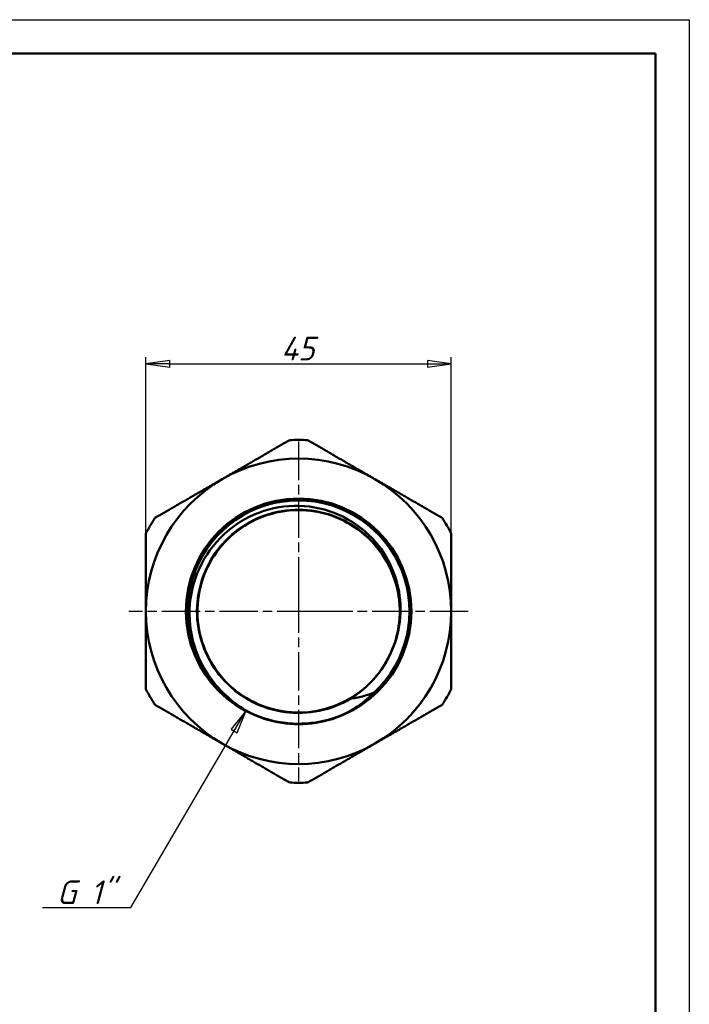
# Model space of a CAD drawing. Header units: millimetres. Extents: x -117 to 514, y -69 to 356.
# Tile 9 of 10: x 111 to 210, y 152 to 297. Entities that reach past the tile are written whole.
import ezdxf

# ---------------------------------------------------------------- set-up
doc = ezdxf.new("R2010")
doc.units = ezdxf.units.MM
doc.linetypes.add('CHAIN', pattern=[0.7087, 0.4724, -0.0591, 0.1181, -0.0591])
for name, color, linetype, lineweight in [('Видимые тонкие (ГОСТ)', 7, 'Continuous', 35), ('Видимый контур (ГОСТ)', 7, 'Continuous', 50), ('Кромка (ГОСТ)', 7, 'Continuous', 50), ('Маркер центра (ГОСТ)', 7, 'Continuous', 25), ('Размер (ГОСТ)', 7, 'Continuous', 25)]:
    doc.layers.add(name, color=color, linetype=linetype, lineweight=lineweight)
doc.styles.add('Обычный текст (ГОСТ)', font='GOST Common Italic.ttf')
doc.dimstyles.new('Обычный (ГОСТ)', dxfattribs={"dimtxt": 3.5, "dimasz": 3.5, "dimexe": 1, "dimexo": 0, "dimgap": 0.5, "dimtad": 1, "dimrnd": 1e-08, "dimtxsty": 'Обычный текст (ГОСТ)', "dimblk": 'Filled-1', "dimcen": 0.09, "dimdle": 15, "dimclrd": 256, "dimclre": 256, "dimclrt": 256, "dimazin": 2, "dimtfac": 0.714286, "dimtdec": 3, "dimtmove": 0, "dimatfit": 3, "dimfxl": 1, "dimtolj": 1, "dimlwd": 25, "dimlwe": 25, "dimarcsym": 0})

# ---------------------------------------------------------------- blocks, each defined once
blk = doc.blocks.new('Рамки ГОСТ_ граница 297x210')
at = {"layer": 'Кромка (ГОСТ)', "lineweight": 25}
for p, q in [((0, 297), (210, 297)), ((210, 297), (210, 0))]:
    blk.add_line(p, q, dxfattribs=at)
at = {"layer": 'Кромка (ГОСТ)'}
for p, q in [((205, 292), (20, 292)), ((205, 5), (205, 292))]:
    blk.add_line(p, q, dxfattribs=at)
blk = doc.blocks.new('Filled-1')
at = {"color": 0}
for p, q in [((0, 0), (-1, 0.143)), ((-1, 0.143), (-1, -0.143)), ((-1, 0), (0, 0)), ((-1, -0.143), (0, 0))]:
    blk.add_line(p, q, dxfattribs=at)
at = {"color": 0, "flags": 128}
blk.add_lwpolyline([(-1, -0.143), (0, 0), (-1, 0.143), (-1, -0.143)], dxfattribs=at)
at = {"color": 0}
blk.add_solid([(-1, -0.143), (0, 0), (-1, 0.143), (-1, -0.143)], dxfattribs=at)
blk = doc.blocks.new('*D10')
at = {"layer": 'Defpoints', "color": 0, "linetype": 'Continuous', "transparency": 16777216}
for p in [(174.91, 246.31), (129.91, 221.31), (174.91, 221.31)]:
    blk.add_point(p, dxfattribs=at)
at = {"layer": 'Размер (ГОСТ)', "linetype": 'Continuous', "lineweight": 25, "transparency": 16777216}
for p, q in [((129.91, 221.31), (129.91, 247.31)), ((174.91, 221.31), (174.91, 247.31)), ((133.41, 246.31), (171.41, 246.31))]:
    blk.add_line(p, q, dxfattribs=at)
at = {"layer": 'Размер (ГОСТ)', "linetype": 'Continuous', "lineweight": 25, "transparency": 16777216, "xscale": 3.5, "yscale": 3.5, "zscale": 3.5, "rotation": 180}
blk.add_blockref('Filled-1', (129.91, 246.31), dxfattribs=at)
at = {"layer": 'Размер (ГОСТ)', "linetype": 'Continuous', "lineweight": 25, "transparency": 16777216, "xscale": 3.5, "yscale": 3.5, "zscale": 3.5}
blk.add_blockref('Filled-1', (174.91, 246.31), dxfattribs=at)
at = {"layer": 'Размер (ГОСТ)', "linetype": 'Continuous', "lineweight": 25, "transparency": 16777216, "insert": (149.82, 250.31), "char_height": 3.5, "attachment_point": 1, "style": 'Обычный текст (ГОСТ)'}
blk.add_mtext('\\A1;45', dxfattribs=at)
blk = doc.blocks.new('*D11')
at = {"layer": 'Defpoints', "color": 0, "linetype": 'Continuous', "transparency": 16777216}
for p in [(152.96, 209.41), (144.67, 195.25)]:
    blk.add_point(p, dxfattribs=at)
at = {"layer": 'Размер (ГОСТ)', "linetype": 'Continuous', "lineweight": 25, "transparency": 16777216}
for p, q in [((127.68, 166.22), (142.9, 192.23)), ((114.66, 166.22), (127.68, 166.22))]:
    blk.add_line(p, q, dxfattribs=at)
blk.add_arc((152.96, 209.41), 16.41, 237.7514, 243.1507, dxfattribs=at)
at = {"layer": 'Размер (ГОСТ)', "linetype": 'Continuous', "lineweight": 25, "transparency": 16777216, "xscale": 3.5, "yscale": 3.5, "zscale": 3.5, "rotation": 59.65928376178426}
blk.add_blockref('Filled-1', (144.67, 195.25), dxfattribs=at)
at = {"layer": 'Размер (ГОСТ)', "linetype": 'Continuous', "lineweight": 25, "transparency": 16777216, "insert": (114.66, 170.22), "char_height": 3.5, "attachment_point": 1, "style": 'Обычный текст (ГОСТ)'}
blk.add_mtext('\\A1; \\fGOST Common|b0|i1;\\H3.5000;G 1"', dxfattribs=at)

msp = doc.modelspace()

# ---------------------------------------------------------------- linework, layer by layer
at = {"layer": 'Видимые тонкие (ГОСТ)'}
for points, knots in [([(160.2, 197.006), (157.294, 195.244), (153.779, 194.509), (150.412, 194.961), (147.044, 195.412), (143.848, 197.046), (141.509, 199.511), (139.171, 201.975), (137.707, 205.253), (137.433, 208.639), (137.159, 212.025), (138.076, 215.495), (139.986, 218.303), (141.897, 221.111), (144.787, 223.238), (148.037, 224.227), (151.286, 225.215), (154.871, 225.058), (158.021, 223.789), (161.171, 222.52), (163.864, 220.149), (165.521, 217.186), (166.703, 215.074), (167.352, 212.672), (167.422, 210.254)], [2.5964301, 2.5964301, 2.5964301, 2.5964301, 3.2748818, 3.2748818, 3.2748818, 3.9532581, 3.9532581, 3.9532581, 4.6315602, 4.6315602, 4.6315602, 5.3097889, 5.3097889, 5.3097889, 5.9879454, 5.9879454, 5.9879454, 6.6660305, 6.6660305, 6.6660305, 7.3440453, 7.3440453, 7.3440453, 7.8271795, 7.8271795, 7.8271795, 7.8271795]), ([(160.693, 195.579), (157.539, 193.749), (153.767, 193.006), (150.154, 193.504), (148.066, 193.792), (146.039, 194.493), (144.209, 195.539)], [2.6156521, 2.6156521, 2.6156521, 2.6156521, 3.278599, 3.278599, 3.278599, 3.661811, 3.661811, 3.661811, 3.661811])]:
    msp.add_open_spline(points, degree=3, knots=knots, dxfattribs=at)
at = {"layer": 'Видимый контур (ГОСТ)'}
msp.add_circle((152.408, 209.852), 16.62, dxfattribs=at)
msp.add_circle((152.408, 209.852), 16.62, dxfattribs=at)
for radius, start, end in [(25.25, 86.98958, 93.01042), (22.5, 60, 120), (22.5, 120, 180), (22.5, 0, 60), (16.345, 312.91753, 227.41033), (25.25, 146.98958, 153.01042), (25.25, 26.98958, 33.01042), (22.5, 180, 240), (22.5, 300, 0), (14.908, 319.38852, 322.41315), (25.25, 206.98958, 213.01042), (25.25, 326.98958, 333.01042), (22.5, 240, 300), (25.25, 266.98958, 273.01042)]:
    msp.add_arc((152.408, 209.852), radius, start, end, dxfattribs=at)
for points, weights in [([(141.158, 229.338), (145.835, 232.037), (151.082, 235.067)], [1, 1.03771294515, 1.01483072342]), ([(153.735, 235.067), (158.982, 232.037), (163.658, 229.338)], [1.01483072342, 1.03771294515, 1]), ([(131.235, 223.608), (136.482, 226.638), (141.158, 229.338)], [1.01483072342, 1.03771294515, 1]), ([(163.658, 229.338), (168.335, 226.638), (173.582, 223.608)], [1, 1.03771294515, 1.01483072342]), ([(129.908, 209.852), (129.908, 215.252), (129.908, 221.311)], [1, 1.03771294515, 1.01483072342]), ([(174.908, 221.311), (174.908, 215.252), (174.908, 209.852)], [1.01483072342, 1.03771294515, 1]), ([(129.908, 198.393), (129.908, 204.453), (129.908, 209.852)], [1.01483072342, 1.03771294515, 1]), ([(174.908, 209.852), (174.908, 204.453), (174.908, 198.393)], [1, 1.03771294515, 1.01483072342]), ([(141.158, 190.367), (136.482, 193.066), (131.235, 196.096)], [1, 1.03771294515, 1.01483072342]), ([(173.582, 196.096), (168.335, 193.066), (163.658, 190.367)], [1.01483072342, 1.03771294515, 1]), ([(151.082, 184.637), (145.835, 187.667), (141.158, 190.367)], [1.01483072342, 1.03771294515, 1]), ([(163.658, 190.367), (158.982, 187.667), (153.735, 184.637)], [1, 1.03771294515, 1.01483072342])]:
    msp.add_rational_spline(points, weights, degree=2, dxfattribs=at)
for points, knots in [([(167.428, 210.255), (167.42, 211.922), (167.135, 213.577), (166.032, 216.738), (165.219, 218.221), (162.947, 221.108), (161.419, 222.418), (157.934, 224.388), (156.006, 225.025), (152, 225.529), (149.958, 225.385), (146.028, 224.322), (144.178, 223.406), (140.919, 220.909), (139.544, 219.347), (137.46, 215.77), (136.776, 213.786), (136.201, 209.652), (136.322, 207.54), (137.369, 203.465), (138.29, 201.542), (140.095, 199.121), (140.695, 198.443), (141.347, 197.818)], [-6.5768252, -6.5768252, -6.5768252, -6.5768252, -6.0755663, -6.0755663, -5.5706812, -5.5706812, -4.9716837, -4.9716837, -4.3676925, -4.3676925, -3.7587083, -3.7587083, -3.1447321, -3.1447321, -2.5257646, -2.5257646, -1.9018069, -1.9018069, -1.2728596, -1.2728596, -0.6389237, -0.6389237, -0.3668659, -0.3668659, -0.3668659, -0.3668659]), ([(164.219, 200.76), (165.862, 202.905), (166.92, 205.498), (167.223, 208.184), (167.618, 211.694), (166.714, 215.336), (164.723, 218.254), (162.81, 221.059), (159.908, 223.176), (156.653, 224.143), (153.406, 225.107), (149.829, 224.921), (146.699, 223.624), (143.577, 222.329), (140.921, 219.938), (139.308, 216.967), (137.698, 214.002), (137.136, 210.48), (137.745, 207.161), (138.357, 203.827), (140.147, 200.721), (142.724, 198.518), (145.291, 196.325), (148.621, 195.043), (151.996, 194.95), (155.374, 194.856), (158.774, 195.954), (161.46, 198.006), (162.287, 198.639), (163.048, 199.358), (163.726, 200.148)], [-8.5099959, -8.5099959, -8.5099959, -8.5099959, -7.9661028, -7.9661028, -7.9661028, -7.25529, -7.25529, -7.25529, -6.5718886, -6.5718886, -6.5718886, -5.8901926, -5.8901926, -5.8901926, -5.2099397, -5.2099397, -5.2099397, -4.530874, -4.530874, -4.530874, -3.848681, -3.848681, -3.848681, -3.1692792, -3.1692792, -3.1692792, -2.4891258, -2.4891258, -2.4891258, -2.2796004, -2.2796004, -2.2796004, -2.2796004]), ([(164.222, 200.759), (165.275, 202.124), (166.089, 203.65), (167.169, 206.887), (167.435, 208.562), (167.428, 210.255)], [-1.0251916, -1.0251916, -1.0251916, -1.0251916, -0.5078002, -0.5078002, 0, 0, 0, 0]), ([(160.2, 197.006), (160.198, 197.005), (160.196, 197.005), (160.193, 197.005), (160.191, 197.005), (160.189, 197.006), (160.188, 197.006), (160.187, 197.007), (160.187, 197.007), (160.187, 197.008), (160.186, 197.009), (160.186, 197.01), (160.186, 197.011), (160.187, 197.014), (160.188, 197.016), (160.194, 197.024), (160.202, 197.032), (160.244, 197.071), (160.302, 197.115), (160.541, 197.29), (160.801, 197.473), (161.802, 198.228), (162.756, 199.015), (163.726, 200.148)], [-0.8088761, -0.8088761, -0.8088761, -0.8088761, -0.80068568, -0.80068568, -0.79432538, -0.79432538, -0.79089736, -0.79089736, -0.78821704, -0.78821704, -0.78529828, -0.78529828, -0.78091263, -0.78091263, -0.77204792, -0.77204792, -0.7424795, -0.7424795, -0.65256132, -0.65256132, -0.44742892, -0.44742892, 0, 0, 0, 0]), ([(163.539, 197.882), (163.056, 197.693), (162.564, 197.53), (161.451, 197.223), (160.828, 197.093), (160.2, 197.006)], [-0.35438297, -0.35438297, -0.35438297, -0.35438297, -0.1953486, -0.1953486, 0, 0, 0, 0]), ([(152.456, 193.232), (150.759, 193.227), (149.068, 193.492), (145.976, 194.505), (144.875, 195.11), (144.205, 195.532)], [0, 0, 0, 0, 0.50910904, 0.50910904, 0.97775774, 0.97775774, 0.97775774, 0.97775774]), ([(160.693, 195.579), (159.87, 195.053), (158.786, 194.494), (155.843, 193.512), (154.153, 193.237), (152.456, 193.232)], [0, 0, 0, 0, 0.29301534, 0.29301534, 0.64558055, 0.64558055, 0.64558055, 0.64558055])]:
    msp.add_open_spline(points, degree=3, knots=knots, dxfattribs=at)
for points in [[(144.205, 195.532), (143.168, 196.187), (142.209, 196.954), (141.347, 197.818)], [(163.539, 197.882), (162.68, 197.011), (161.725, 196.239), (160.693, 195.579)]]:
    msp.add_open_spline(points, degree=3, dxfattribs=at)
at = {"layer": 'Маркер центра (ГОСТ)', "linetype": 'CHAIN', "ltscale": 11.993792}
for p, q in [((152.408, 234.852), (152.408, 207.352)), ((152.408, 212.352), (152.408, 184.852)), ((154.908, 209.852), (127.408, 209.852)), ((177.408, 209.852), (149.908, 209.852))]:
    msp.add_line(p, q, dxfattribs=at)
at = {"layer": 'Маркер центра (ГОСТ)', "linetype": 'CHAIN', "ltscale": 2.777527}
for p, q in [((152.408, 212.352), (152.408, 207.352)), ((152.408, 212.352), (152.408, 207.352)), ((154.908, 209.852), (149.908, 209.852)), ((154.908, 209.852), (149.908, 209.852))]:
    msp.add_line(p, q, dxfattribs=at)

# ---------------------------------------------------------------- block references
msp.add_blockref('Рамки ГОСТ_ граница 297x210', (0, 0))

# ---------------------------------------------------------------- dimensions: what is measured, and where the dimension line sits
at = {"layer": 'Размер (ГОСТ)', "linetype": 'Continuous', "lineweight": 25}
dim = msp.add_linear_dim(base=(174.908, 246.311), p1=(129.908, 221.311), p2=(174.908, 221.311), dimstyle='Обычный (ГОСТ)', override={"dimgap": 0.5, "dimdec": 2, "dimtol": 0, "dimlim": 0, "dimtp": 0, "dimtm": 0, "dimtdec": 3, "dimtofl": 0, "dimatfit": 1}, dxfattribs=at)
dim.commit()
dim.dimension.update_dxf_attribs({"geometry": '*D10', "text_midpoint": (152.408, 246.311), "dimtype": 160})
dim = msp.add_radius_dim(center=(152.962, 209.411), mpoint=(144.672, 195.248), text=' \\fGOST Common|b0|i1;\\H3.5000;G 1"', dimstyle='Обычный (ГОСТ)', override={"dimgap": 0.5, "dimtih": 1, "dimtoh": 1, "dimdec": 2, "dimlfac": 1, "dimcen": 0, "dimtol": 0, "dimlim": 0, "dimtp": 0, "dimtm": 0, "dimtdec": 3, "dimtofl": 0}, dxfattribs=at)
dim.commit()
dim.dimension.update_dxf_attribs({"geometry": '*D11', "text_midpoint": (119.567, 166.221), "dimtype": 164})

doc.saveas('drawing.dxf')
